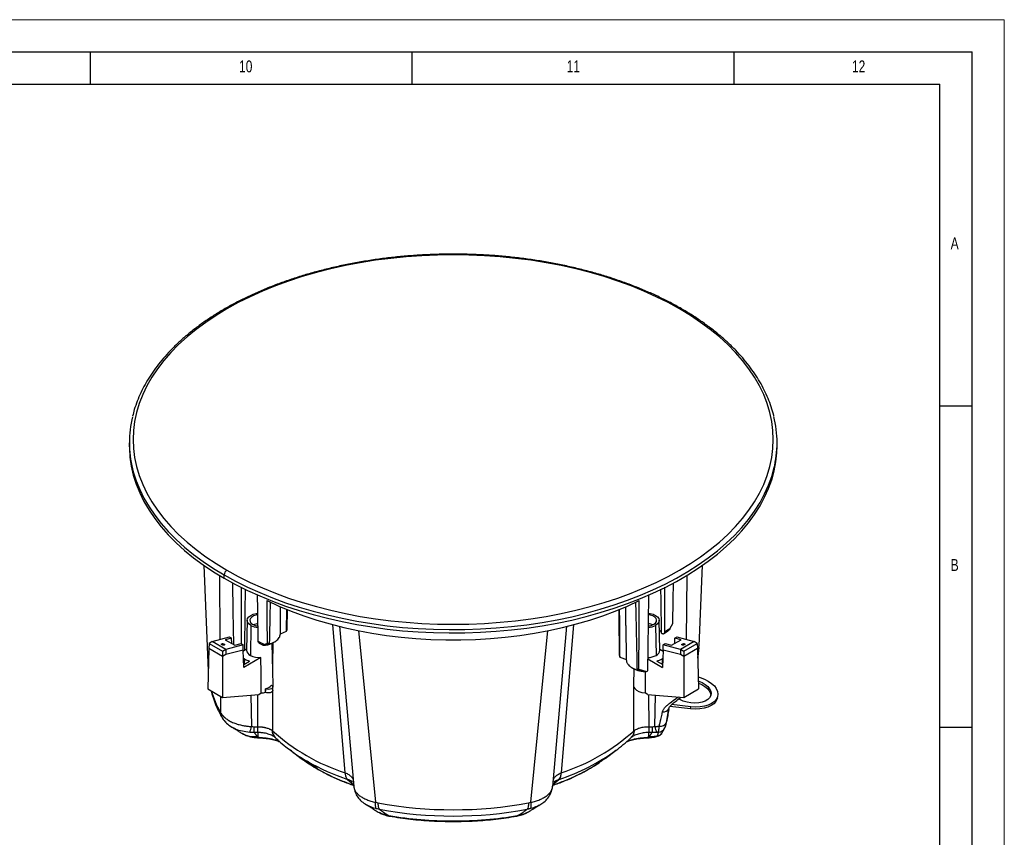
# Model space of a CAD drawing. Header units: millimetres. Extents: x 0 to 594, y 0 to 420.
# Tile 38 of 38: x 441 to 594, y 293 to 420. Entities that reach past the tile are written whole.
import ezdxf

# ---------------------------------------------------------------- set-up
doc = ezdxf.new("R2010")
doc.units = ezdxf.units.MM
doc.layers.add('FORMAT', color=7, linetype='Continuous')
doc.styles.add('SLDTEXTSTYLE0', font='TXT', dxfattribs={"width": 0.75})

msp = doc.modelspace()

# ---------------------------------------------------------------- linework, layer by layer
at = {"color": 7, "linetype": 'Continuous', "lineweight": 18}
for p in [(0, 420), (594, 0)]:
    msp.add_line(p, (594, 420), dxfattribs=at)
at = {"color": 7, "linetype": 'Continuous', "lineweight": 25}
for p, q in [((458.023, 354.253), (458.023, 353.735)), ((558.69, 353.735), (558.69, 354.253)), ((469.6, 335.196), (470.301, 318.815)), ((546.576, 322.653), (547.113, 335.196)), ((472.158, 323.678), (472.068, 333.616)), ((472.765, 333.189), (472.765, 333.707)), ((544.648, 333.65), (544.563, 323.676)), ((482.471, 324.937), (482.494, 328.371)), ((482.55, 325.241), (482.585, 328.331)), ((535.202, 325.863), (535.172, 328.764)), ((476.342, 326.648), (476.243, 322.022)), ((491.572, 302.96), (489.655, 325.998)), ((527.055, 325.976), (525.14, 302.956)), ((540.469, 322.022), (540.37, 326.648)), ((542.089, 325.433), (542.506, 326.131)), ((476.899, 325.859), (476.829, 321.191)), ((481.496, 324.532), (481.51, 325.81)), ((481.496, 324.556), (482.471, 324.937)), ((490.678, 325.716), (492.888, 300.833)), ((493.629, 325.075), (496.287, 298.356)), ((520.426, 298.356), (523.082, 325.059)), ((523.825, 300.833), (526.035, 325.721)), ((535.202, 325.857), (535.26, 320.484)), ((539.813, 325.859), (539.883, 321.191)), ((540.707, 324.661), (540.774, 324.622)), ((541.101, 324.585), (541.667, 324.95)), ((470.429, 323.058), (470.404, 322.241)), ((470.921, 323.342), (470.429, 323.058)), ((470.429, 323.058), (472.519, 321.851)), ((470.921, 323.342), (473.597, 324.069)), ((473.011, 322.135), (470.921, 323.342)), ((472.763, 322.952), (472.763, 322.803)), ((473.909, 323.889), (472.937, 323.632)), ((472.937, 323.632), (474.437, 322.766)), ((473.597, 324.069), (473.909, 323.889)), ((473.934, 323.069), (473.909, 323.889)), ((473.934, 323.069), (473.92, 323.065)), ((473.934, 323.057), (473.934, 323.069)), ((474.437, 322.766), (475.4, 323.028)), ((475.4, 323.028), (475.712, 322.848)), ((478.187, 323.098), (478.808, 322.777)), ((479.832, 323.156), (478.955, 322.8)), ((479, 322.907), (479.478, 323.088)), ((480.36, 316.579), (480.22, 323.096)), ((480.303, 323.164), (480.292, 319.715)), ((480.486, 323.233), (480.594, 323.295)), ((541.001, 322.848), (541.312, 323.028)), ((541.312, 323.028), (542.276, 322.766)), ((542.276, 322.766), (543.776, 323.632)), ((542.779, 323.069), (542.778, 323.057)), ((542.779, 323.069), (542.804, 323.889)), ((542.793, 323.065), (542.779, 323.069)), ((542.804, 323.889), (543.115, 324.069)), ((543.776, 323.632), (542.804, 323.889)), ((543.115, 324.069), (545.791, 323.342)), ((545.791, 323.342), (543.702, 322.135)), ((543.949, 322.952), (543.949, 322.803)), ((544.194, 321.851), (546.284, 323.058)), ((546.284, 323.058), (545.791, 323.342)), ((546.284, 323.058), (546.308, 322.241)), ((470.404, 322.241), (470.216, 316.001)), ((472.519, 321.02), (470.404, 322.241)), ((472.519, 321.851), (473.011, 322.136)), ((472.519, 321.851), (472.519, 321.02)), ((475.712, 322.848), (473.011, 322.135)), ((473.011, 322.135), (473.023, 321.312)), ((475.737, 322.028), (473.023, 321.312)), ((475.737, 322.028), (475.712, 322.848)), ((475.818, 319.325), (475.737, 322.028)), ((476.246, 322.137), (475.742, 321.846)), ((540.467, 322.137), (540.97, 321.846)), ((540.976, 322.028), (540.894, 319.325)), ((540.976, 322.028), (541.001, 322.848)), ((543.69, 321.312), (540.976, 322.028)), ((543.701, 322.135), (541.001, 322.848)), ((543.701, 322.135), (543.69, 321.312)), ((543.701, 322.136), (544.194, 321.851)), ((546.308, 322.241), (544.194, 321.02)), ((544.194, 321.851), (544.194, 321.02)), ((546.308, 322.241), (546.497, 316.001)), ((546.465, 321.48), (546.56, 322.417)), ((546.532, 322.424), (546.549, 322.655)), ((473.023, 321.312), (472.519, 321.02)), ((472.519, 321.02), (472.519, 314.672)), ((475.804, 319.8), (476.704, 320.32)), ((478.478, 320.861), (475.818, 319.325)), ((475.907, 320.659), (475.895, 319.852)), ((534.269, 320.934), (535.262, 320.563)), ((538.616, 320.64), (540.894, 319.325)), ((540.008, 320.32), (540.908, 319.8)), ((540.806, 320.659), (540.818, 319.852)), ((544.194, 321.02), (543.69, 321.312)), ((544.194, 321.02), (544.194, 314.672)), ((536.287, 319.185), (536.139, 319.27)), ((536.407, 319.119), (536.353, 316.579)), ((537.85, 318.768), (536.965, 319.116)), ((537.224, 319.067), (538.404, 318.678)), ((470.216, 316.001), (472.519, 314.672)), ((478.14, 315.127), (478.533, 315.354)), ((479.186, 316.02), (479.179, 315.706)), ((480.28, 315.585), (480.262, 309.486)), ((480.342, 315.755), (480.324, 316.299)), ((536.451, 309.49), (536.43, 316.342)), ((538.573, 315.127), (538.18, 315.354)), ((544.194, 314.672), (546.497, 316.001)), ((548.387, 314.964), (548.443, 315.288)), ((472.26, 312.226), (472.237, 314.834)), ((472.519, 314.672), (478.14, 315.127)), ((476.926, 315.029), (476.999, 310.137)), ((477.973, 310.11), (477.997, 315.115)), ((538.573, 315.127), (544.194, 314.672)), ((538.717, 315.115), (538.739, 310.11)), ((539.713, 310.137), (539.785, 315.029)), ((543.602, 314.588), (543.726, 314.709)), ((549.423, 314.606), (549.479, 314.929)), ((541.486, 310.712), (541.882, 312.922)), ((545.251, 312.88), (542.034, 313.249)), ((545.307, 313.204), (542.302, 313.548)), ((545.251, 312.88), (545.307, 313.204)), ((472.341, 311.682), (472.612, 311.249)), ((474.255, 309.902), (474.076, 310.003)), ((477.418, 310.11), (477.971, 310.11)), ((477.971, 309.202), (477.418, 309.202)), ((477.971, 309.202), (477.971, 308.573)), ((538.741, 310.11), (539.294, 310.11)), ((538.741, 308.573), (538.741, 309.202)), ((539.294, 309.202), (538.741, 309.202)), ((540.799, 309.113), (540.846, 309.179)), ((475.617, 309.029), (475.717, 308.977)), ((475.681, 308.995), (475.822, 308.941)), ((477.921, 308.4), (478.503, 308.372)), ((477.971, 308.573), (477.971, 308.466)), ((480.672, 308.456), (480.698, 308.431)), ((536.257, 308.581), (536.182, 308.531)), ((538.21, 308.372), (538.792, 308.4)), ((538.741, 308.466), (538.741, 308.573)), ((540.063, 308.618), (540.118, 308.635)), ((540.535, 308.857), (540.654, 308.972)), ((483.045, 306.45), (484.74, 305.192)), ((531.973, 305.193), (533.667, 306.45)), ((484.741, 305.193), (487.194, 303.589)), ((487.194, 303.589), (485.676, 304.73)), ((491.953, 301.911), (492.862, 301.123)), ((523.851, 301.123), (524.759, 301.911)), ((492.882, 300.968), (492.901, 300.834)), ((493.032, 300.328), (493.054, 300.276)), ((495.089, 297.869), (495.009, 297.917)), ((496.853, 296.769), (496.975, 296.704)), ((519.683, 296.704), (519.727, 296.725)), ((519.737, 296.704), (519.86, 296.769))]:
    msp.add_line(p, q, dxfattribs=at)
at = {"color": 7, "linetype": 'Continuous', "lineweight": 25, "flags": 128}
for points in [[(543.531, 375.049), (541.762, 376.02), (539.914, 376.941), (537.989, 377.808), (535.993, 378.62), (533.93, 379.374), (531.805, 380.069), (529.625, 380.702), (527.393, 381.274), (525.115, 381.781), (522.796, 382.223), (520.443, 382.599), (518.061, 382.908), (515.655, 383.149), (513.232, 383.321), (510.797, 383.425), (508.356, 383.459), (505.915, 383.425), (503.48, 383.321), (501.057, 383.149), (498.652, 382.908), (496.269, 382.599), (493.916, 382.223), (491.598, 381.781), (489.32, 381.274), (487.088, 380.702), (484.907, 380.069), (482.783, 379.374), (480.72, 378.62), (478.724, 377.808), (476.799, 376.941), (474.95, 376.02), (473.182, 375.049), (471.498, 374.028), (469.904, 372.96), (468.401, 371.849), (466.996, 370.697), (465.689, 369.506), (464.486, 368.28), (463.388, 367.021), (462.399, 365.732), (461.52, 364.417), (460.754, 363.079), (460.103, 361.72), (459.568, 360.345), (459.151, 358.956), (458.852, 357.558), (458.672, 356.152), (458.612, 354.743), (458.672, 353.334), (458.852, 351.928), (459.151, 350.529), (459.568, 349.14), (460.103, 347.765), (460.754, 346.407), (461.52, 345.068), (462.399, 343.753), (463.388, 342.465), (464.486, 341.206), (465.689, 339.979), (466.996, 338.789), (468.401, 337.636), (469.904, 336.525), (471.498, 335.458), (473.182, 334.437)], [(473.182, 334.437), (474.95, 333.465), (476.799, 332.544), (478.724, 331.677), (480.72, 330.866), (482.783, 330.112), (484.907, 329.417), (487.088, 328.783), (489.32, 328.212), (491.598, 327.705), (493.916, 327.263), (496.269, 326.887), (498.652, 326.578), (501.057, 326.337), (503.48, 326.164), (505.915, 326.061), (508.356, 326.026), (510.797, 326.061), (513.232, 326.164), (515.655, 326.337), (518.061, 326.578), (520.443, 326.887), (522.796, 327.263), (525.115, 327.705), (527.393, 328.212), (529.625, 328.783), (531.805, 329.417), (533.93, 330.112), (535.993, 330.866), (537.989, 331.677), (539.914, 332.544), (541.762, 333.465), (543.531, 334.437), (545.214, 335.458), (546.809, 336.525), (548.311, 337.636), (549.717, 338.789), (551.023, 339.979), (552.227, 341.206), (553.324, 342.465), (554.314, 343.753), (555.193, 345.068), (555.958, 346.407), (556.61, 347.765), (557.145, 349.14), (557.562, 350.529), (557.861, 351.928), (558.04, 353.334), (558.1, 354.743), (558.04, 356.152), (557.861, 357.558), (557.562, 358.956), (557.145, 360.345), (556.61, 361.72), (555.958, 363.079), (555.193, 364.417), (554.314, 365.732), (553.324, 367.021), (552.227, 368.28), (551.023, 369.506), (549.717, 370.697), (548.311, 371.849), (546.809, 372.96), (545.214, 374.028), (543.531, 375.049)], [(458.023, 353.735), (458.027, 353.384), (458.115, 351.981), (458.32, 350.582), (458.643, 349.19), (459.081, 347.809), (459.635, 346.441), (460.302, 345.091), (461.082, 343.761), (461.972, 342.454), (462.97, 341.173), (464.074, 339.922), (465.282, 338.703), (466.59, 337.519), (467.996, 336.373), (469.496, 335.268), (471.087, 334.206), (472.765, 333.189)], [(472.765, 333.189), (474.526, 332.22), (476.366, 331.302), (478.281, 330.436), (480.266, 329.624), (482.317, 328.869), (484.428, 328.172), (486.596, 327.534), (488.814, 326.958), (491.078, 326.444), (493.382, 325.994), (495.721, 325.609), (498.09, 325.289), (500.482, 325.036), (502.893, 324.85), (505.317, 324.732), (507.748, 324.681), (510.18, 324.698), (512.608, 324.782), (515.027, 324.935), (517.429, 325.154), (519.81, 325.441), (522.165, 325.793), (524.487, 326.211), (526.772, 326.693), (529.014, 327.238), (531.207, 327.845), (533.347, 328.513), (535.429, 329.24), (537.447, 330.023), (539.398, 330.862), (541.276, 331.755), (543.077, 332.699), (544.797, 333.692), (546.432, 334.731), (547.978, 335.815), (549.431, 336.941), (550.789, 338.107), (552.047, 339.308), (553.204, 340.544), (554.255, 341.81), (555.2, 343.104), (556.035, 344.423), (556.758, 345.764), (557.369, 347.123), (557.865, 348.498), (558.246, 349.885), (558.51, 351.281), (558.657, 352.682), (558.69, 353.735)], [(458.52, 350.18), (458.643, 349.707), (459.081, 348.326), (459.635, 346.959), (460.302, 345.608), (461.082, 344.278), (461.972, 342.971), (462.97, 341.691), (464.074, 340.44), (465.282, 339.221), (466.59, 338.037), (467.996, 336.891), (469.496, 335.786), (471.087, 334.723), (472.765, 333.707)], [(472.765, 333.707), (474.526, 332.738), (476.366, 331.82), (478.281, 330.954), (480.266, 330.142), (482.317, 329.387), (484.428, 328.689), (486.596, 328.052), (488.814, 327.476), (491.078, 326.962), (493.382, 326.512), (495.721, 326.127), (498.09, 325.807), (500.482, 325.554), (502.893, 325.368), (505.317, 325.249), (507.748, 325.198), (510.18, 325.215), (512.608, 325.3), (515.027, 325.452), (517.429, 325.672), (519.81, 325.958), (522.165, 326.311), (524.487, 326.729), (526.772, 327.211), (529.014, 327.756), (531.207, 328.363), (533.347, 329.031), (535.429, 329.757), (537.447, 330.541), (539.398, 331.38), (541.276, 332.272), (543.077, 333.216), (544.797, 334.209), (546.432, 335.249), (547.978, 336.333), (549.431, 337.459), (550.789, 338.624), (552.047, 339.826), (553.204, 341.061), (554.255, 342.328), (555.2, 343.622), (556.035, 344.941), (556.758, 346.281), (557.369, 347.641), (557.865, 349.015), (558.202, 350.217)], [(474.246, 322.877), (474.184, 328.076), (474.132, 332.473)], [(542.506, 326.131), (542.55, 329.855), (542.58, 332.442)], [(475.471, 322.987), (475.47, 327.708), (475.468, 331.772)], [(475.979, 321.982), (476.039, 328.037), (476.074, 331.455)], [(478.053, 323.396), (477.978, 328.275), (477.942, 330.624)], [(538.588, 318.775), (538.703, 326.242), (538.77, 330.599)], [(540.707, 324.661), (540.655, 329.828), (540.638, 331.484)], [(541.242, 324.887), (541.244, 329.724), (541.244, 331.783)], [(479.461, 329.703), (481.277, 328.863), (483.165, 328.08), (485.122, 327.353), (487.142, 326.687), (489.218, 326.082), (491.346, 325.54), (493.52, 325.062), (495.735, 324.651), (497.983, 324.306), (500.259, 324.029), (502.557, 323.821), (504.87, 323.681), (507.193, 323.612), (509.519, 323.612), (511.842, 323.681), (514.156, 323.821), (516.454, 324.029), (518.73, 324.306), (520.978, 324.651), (523.192, 325.062), (525.366, 325.54), (527.494, 326.082), (529.571, 326.687), (531.59, 327.353), (533.547, 328.08), (535.436, 328.863), (537.252, 329.703)], [(479.478, 323.088), (479.468, 326.792), (479.461, 329.703)], [(537.224, 319.067), (537.24, 325.023), (537.252, 329.703)], [(476.899, 325.859), (476.597, 326.086), (476.407, 326.351), (476.342, 326.635), (476.407, 326.919), (476.597, 327.183), (476.899, 327.411), (477.293, 327.585), (477.751, 327.695), (477.982, 327.722)], [(477.985, 327.488), (477.719, 327.446), (477.344, 327.328), (477.042, 327.154), (476.838, 326.937), (476.747, 326.696), (476.778, 326.451), (476.927, 326.22), (477.183, 326.022)], [(534.207, 321.181), (534.14, 327.194), (534.128, 328.329)], [(539.53, 326.022), (539.786, 326.22), (539.935, 326.451), (539.965, 326.696), (539.875, 326.937), (539.67, 327.154), (539.368, 327.328), (538.993, 327.446), (538.727, 327.488)], [(538.732, 327.722), (538.961, 327.695), (539.42, 327.585), (539.813, 327.411), (540.116, 327.183), (540.306, 326.919), (540.37, 326.635), (540.306, 326.351), (540.116, 326.086), (539.813, 325.859)], [(540.402, 325.139), (540.556, 324.967), (540.707, 324.661)], [(475.907, 320.659), (475.821, 320.71), (475.776, 320.739)], [(478.533, 315.354), (478.502, 318.438), (478.478, 320.861)], [(540.937, 320.739), (540.892, 320.71), (540.806, 320.659)], [(538.213, 318.7), (538.204, 317.777), (538.18, 315.354)], [(546.44, 317.87), (546.741, 317.779), (547.403, 317.523), (548.001, 317.21), (548.518, 316.85), (548.937, 316.453), (549.246, 316.031), (549.435, 315.598), (549.499, 315.166)], [(546.46, 317.215), (546.507, 317.199), (547.049, 316.968), (547.524, 316.686), (547.914, 316.364), (548.204, 316.015), (548.382, 315.651), (548.443, 315.288)], [(546.471, 316.868), (546.993, 316.644), (547.468, 316.362), (547.858, 316.04), (548.148, 315.691), (548.327, 315.328), (548.387, 314.964)], [(480.342, 315.755), (480.342, 315.747), (480.289, 315.596), (480.141, 315.468), (479.92, 315.383), (479.659, 315.353), (479.398, 315.382), (479.176, 315.467)], [(479.176, 315.467), (479.178, 315.601), (479.179, 315.706)], [(479.179, 315.706), (479.182, 315.883), (479.184, 316.021)], [(480.129, 316.564), (480.273, 316.439), (480.324, 316.292), (480.273, 316.145), (480.129, 316.02), (479.913, 315.936), (479.658, 315.907), (479.402, 315.936), (479.186, 316.02)], [(536.353, 316.579), (536.395, 316.32), (536.561, 316.035), (536.842, 315.783), (537.222, 315.577), (537.677, 315.431), (538.18, 315.354)], [(548.443, 315.288), (548.382, 314.938), (548.204, 314.615), (547.914, 314.333), (547.524, 314.1), (547.049, 313.928), (546.507, 313.821), (545.919, 313.784), (545.307, 313.819), (544.695, 313.925), (544.107, 314.096), (543.565, 314.327), (543.388, 314.422)], [(543.602, 314.588), (543.645, 314.629), (543.709, 314.711)], [(549.423, 314.606), (549.38, 314.426), (549.19, 314.036), (548.882, 313.685), (548.462, 313.385), (547.946, 313.143), (547.347, 312.967), (546.685, 312.863), (545.979, 312.834), (545.251, 312.88)], [(549.499, 315.166), (549.435, 314.749), (549.246, 314.36), (548.937, 314.009), (548.518, 313.708), (548.001, 313.466), (547.403, 313.29), (546.741, 313.186), (546.035, 313.157), (545.307, 313.204)], [(541.879, 312.914), (541.891, 312.95), (541.894, 312.962)], [(538.739, 310.11), (538.739, 309.946), (538.739, 309.795), (538.739, 309.658), (538.739, 309.535), (538.739, 309.427), (538.738, 309.335), (538.738, 309.26), (538.738, 309.202)], [(483.202, 306.335), (483.056, 306.442), (483.045, 306.45)], [(492.882, 300.968), (492.909, 300.761), (492.921, 300.698)]]:
    msp.add_lwpolyline(points, dxfattribs=at)
at = {"color": 7, "linetype": 'Continuous', "lineweight": 25}
for centre, radius, start, end in [((543.699, 374.804), 0.297, 65.36532, 124.56907), ((475.015, 354.253), 16.99, 166.25847, 193.87027), ((541.698, 354.253), 16.99, 346.25847, 13.87027), ((473.689, 333.664), 0.925, 123.2502, 177.34621), ((478.18, 327.886), 2.114, 241.85545, 265.43255), ((478.172, 324.048), 2.071, 94.58898, 113.71226), ((538.533, 327.886), 2.114, 274.56541, 298.14445), ((538.54, 324.047), 2.071, 66.28813, 85.43178), ((478.164, 328.217), 2.676, 241.80024, 266.82811), ((481.049, 325.469), 1.518, 339.47879, 351.35087), ((538.549, 328.217), 2.676, 273.19249, 298.20068), ((520.681, 357.713), 38.734, 302.06145, 303.55252), ((499.505, 363.73), 45.683, 241.994, 243.32973), ((478.6, 326.599), 3.859, 278.71621, 299.26028), ((478.395, 329.649), 6.65, 279.37606, 282.4807), ((477.218, 322.087), 0.977, 183.83143, 246.53823), ((539.495, 322.087), 0.977, 293.46177, 356.16857), ((477.791, 323.981), 3.819, 240.44525, 253.47166), ((478.215, 323.832), 2.982, 242.30114, 275.05958), ((535.683, 321.419), 1.495, 189.13285, 198.91362), ((538.533, 323.735), 2.88, 271.81521, 297.95672), ((538.922, 323.981), 3.819, 286.52834, 299.55475), ((538.321, 323.004), 4.327, 241.9556, 271.09854), ((538.323, 325.584), 6.609, 258.14221, 260.4267), ((517.505, 358.5), 44.973, 297.69115, 297.95543), ((485.026, 319.704), 14.802, 195.80068, 209.4645), ((478.276, 318.685), 3.341, 274.40034, 285.61711), ((478.714, 317.923), 1.959, 283.86843, 316.12619), ((479.499, 316.562), 0.626, 239.73133, 240.00287), ((479.813, 316.017), 0.631, 60.00287, 60.27294), ((479.634, 316.565), 0.726, 340.88435, 1.09953), ((474.205, 312.373), 1.95, 184.32904, 215.27665), ((541.01, 313.393), 0.993, 263.39327, 331.10859), ((474.165, 312.356), 1.907, 215.53879, 232.39642), ((540.566, 311.236), 1.059, 259.55849, 330.35315), ((473.622, 310.651), 3.416, 335.33626, 351.34571), ((500.877, 332.135), 30.627, 227.69106, 252.32087), ((481.791, 309.501), 1.529, 180.58424, 224.34523), ((515.838, 332.13), 30.621, 287.68407, 312.31712), ((543.09, 310.651), 3.416, 188.65429, 204.66374), ((539.749, 309.886), 1.305, 286.45881, 323.68582), ((540.117, 310.539), 1.293, 276.69666, 332.66579), ((540.131, 310.527), 1.275, 332.87909, 354.42323), ((477.93, 308.465), 0.581, 350.86601, 357.33695), ((478.822, 308.464), 0.117, 200.74557, 253.75719), ((537.89, 308.464), 0.117, 286.37729, 339.23736), ((538.803, 308.466), 0.601, 182.72218, 188.97306), ((499.429, 328.646), 27.588, 233.97088, 240.09964), ((514.451, 333.161), 32.906, 288.34163, 305.69692), ((503.455, 335.921), 35.903, 240.3181, 251.31575), ((523.728, 302.846), 1.416, 319.54089, 4.45576), ((521.636, 301.145), 2.201, 336.74559, 355.39587), ((498.116, 297.913), 1.882, 166.38674, 196.13856), ((508.356, 361.847), 64.647, 259.57706, 280.42294), ((508.356, 359.764), 63.54, 259.57706, 280.42293), ((518.596, 297.913), 1.882, 343.86144, 13.61326)]:
    msp.add_arc(centre, radius, start, end, dxfattribs=at)
for points, knots in [([(543.823, 375.074), (543.534, 375.239), (542.695, 375.716), (541.251, 376.472), (539.471, 377.324), (537.626, 378.127), (535.72, 378.881), (533.757, 379.582), (531.741, 380.23), (529.677, 380.824), (527.568, 381.363), (525.419, 381.845), (523.235, 382.269), (521.02, 382.634), (518.779, 382.941), (516.515, 383.187), (514.235, 383.374), (511.943, 383.499), (509.643, 383.564), (507.341, 383.568), (505.041, 383.51), (502.747, 383.392), (500.466, 383.213), (498.2, 382.973), (495.956, 382.674), (493.738, 382.315), (491.55, 381.898), (489.397, 381.423), (487.283, 380.891), (485.213, 380.304), (483.191, 379.662), (481.222, 378.966), (479.309, 378.219), (477.457, 377.422), (475.669, 376.575), (473.948, 375.682), (472.3, 374.743), (470.727, 373.76), (469.232, 372.736), (467.82, 371.672), (466.492, 370.572), (465.252, 369.436), (464.102, 368.267), (463.046, 367.068), (462.085, 365.842), (461.222, 364.59), (460.458, 363.317), (459.795, 362.024), (459.238, 360.715), (458.81, 359.501), (458.615, 358.719), (458.532, 358.382)], [0, 0, 0, 0, 0.0109238, 0.031659, 0.0523932, 0.0731251, 0.0938544, 0.1145811, 0.1353049, 0.1560261, 0.1767446, 0.1974608, 0.2181748, 0.2388868, 0.2595972, 0.2803061, 0.301014, 0.321721, 0.3424276, 0.3631339, 0.3838403, 0.404547, 0.4252542, 0.4459624, 0.4666718, 0.4873827, 0.5080953, 0.5288101, 0.5495272, 0.5702469, 0.5909695, 0.6116951, 0.632424, 0.6531562, 0.6738917, 0.6946303, 0.7153717, 0.7361154, 0.7568606, 0.7776059, 0.7983493, 0.8190887, 0.8398212, 0.8605436, 0.881252, 0.9019421, 0.9226097, 0.9432507, 0.9638619, 0.9844415, 1, 1, 1, 1]), ([(558.179, 358.42), (558.174, 358.445), (558.076, 358.914), (557.789, 359.82), (557.311, 361.135), (556.718, 362.434), (556.027, 363.717), (555.234, 364.98), (554.343, 366.22), (553.355, 367.436), (552.273, 368.623), (551.097, 369.781), (549.832, 370.905), (548.48, 371.994), (547.044, 373.045), (545.553, 374.039), (544.46, 374.705), (543.883, 375.039), (543.823, 375.074)], [0, 0, 0, 0, 0.0038219, 0.0741588, 0.1445781, 0.2150952, 0.285717, 0.3564427, 0.4272655, 0.498174, 0.569155, 0.6401943, 0.7112782, 0.7823946, 0.8535329, 0.9246844, 0.9921122, 1, 1, 1, 1]), ([(479.832, 323.156), (479.858, 324.397), (479.901, 326.506), (479.944, 328.615), (479.962, 329.482)], [0, 0, 0, 0, 0.588434, 1, 1, 1, 1]), ([(536.965, 319.116), (536.924, 321.111), (536.851, 324.564), (536.78, 328.018), (536.75, 329.476)], [0, 0, 0, 0, 0.5776938, 1, 1, 1, 1]), ([(481.509, 325.817), (481.52, 326.784), (481.531, 327.774), (481.541, 328.766), (481.541, 328.79)], [0, 0, 0, 0, 0.9758668, 1, 1, 1, 1]), ([(534.269, 320.934), (534.255, 322.91), (534.238, 325.386), (534.222, 327.863), (534.218, 328.363)], [0, 0, 0, 0, 0.79810225, 1, 1, 1, 1]), ([(478.955, 322.8), (479.308, 322.858), (479.704, 322.924), (480.316, 323.142), (480.857, 323.418), (481.394, 323.938), (481.462, 324.35), (481.496, 324.556)], [0, 0, 0, 0, 0.2503319, 0.2806823, 0.5004446, 0.750174, 1, 1, 1, 1]), ([(540.774, 324.622), (540.836, 324.595), (540.958, 324.54), (541.113, 324.574), (541.221, 324.688), (541.235, 324.821), (541.242, 324.887)], [0, 0, 0, 0, 0.24999348, 0.49978139, 0.74945519, 1, 1, 1, 1]), ([(542.089, 325.433), (542.033, 325.347), (541.948, 325.217), (541.812, 325.067), (541.727, 324.983), (541.679, 324.957), (541.667, 324.95)], [0, 0, 0, 0, 0.460478, 0.6930331, 0.9260762, 1, 1, 1, 1]), ([(472.41, 322.857), (472.4, 322.864), (472.378, 322.878), (472.352, 322.902), (472.336, 322.93), (472.336, 322.96), (472.359, 322.988), (472.406, 323.009), (472.473, 323.019), (472.548, 323.017), (472.619, 323.006), (472.68, 322.989), (472.727, 322.971), (472.752, 322.958), (472.763, 322.952)], [0, 0, 0, 0, 0.0568297, 0.1238748, 0.2023938, 0.2927174, 0.3932938, 0.5, 0.6067062, 0.7072826, 0.7976062, 0.8761252, 0.9431703, 1, 1, 1, 1]), ([(472.763, 322.952), (472.773, 322.946), (472.795, 322.932), (472.821, 322.908), (472.837, 322.88), (472.837, 322.85), (472.814, 322.822), (472.766, 322.801), (472.7, 322.791), (472.625, 322.793), (472.554, 322.804), (472.493, 322.82), (472.445, 322.838), (472.421, 322.851), (472.41, 322.857)], [0, 0, 0, 0, 0.0568297, 0.1238748, 0.2023938, 0.2927174, 0.3932938, 0.5, 0.6067062, 0.7072826, 0.7976062, 0.8761252, 0.9431703, 1, 1, 1, 1]), ([(478.202, 323.092), (478.2, 323.092), (478.147, 323.102), (478.081, 323.202), (478.063, 323.331), (478.053, 323.396)], [0, 0, 0, 0, 0.01894492, 0.50861833, 1, 1, 1, 1]), ([(479, 322.907), (478.943, 322.886), (478.858, 322.855), (478.795, 322.816), (478.78, 322.789), (478.814, 322.767), (478.906, 322.757), (479.037, 322.763), (479.136, 322.778), (479.185, 322.785)], [0, 0, 0, 0, 0.2482184, 0.3735761, 0.4991968, 0.6240726, 0.7490288, 0.8746966, 1, 1, 1, 1]), ([(544.303, 322.857), (544.292, 322.851), (544.267, 322.838), (544.219, 322.82), (544.159, 322.804), (544.087, 322.793), (544.013, 322.791), (543.946, 322.801), (543.898, 322.822), (543.875, 322.85), (543.875, 322.88), (543.892, 322.908), (543.917, 322.932), (543.939, 322.946), (543.949, 322.952)], [0, 0, 0, 0, 0.0568297, 0.1238748, 0.2023938, 0.2927174, 0.3932938, 0.5, 0.6067062, 0.7072826, 0.7976062, 0.8761252, 0.9431703, 1, 1, 1, 1]), ([(543.949, 322.952), (543.961, 322.958), (543.985, 322.971), (544.033, 322.989), (544.093, 323.006), (544.165, 323.017), (544.239, 323.019), (544.306, 323.009), (544.354, 322.988), (544.377, 322.96), (544.377, 322.93), (544.36, 322.902), (544.335, 322.878), (544.313, 322.864), (544.303, 322.857)], [0, 0, 0, 0, 0.0568297, 0.1238748, 0.2023938, 0.2927174, 0.3932938, 0.5, 0.6067062, 0.7072826, 0.7976062, 0.8761252, 0.9431703, 1, 1, 1, 1]), ([(546.35, 320.871), (546.39, 321.04), (546.512, 321.558), (546.524, 322.075), (546.532, 322.424)], [0, 0, 0, 0, 0.3260082, 1, 1, 1, 1]), ([(546.353, 320.764), (546.387, 320.916), (546.43, 321.11), (546.448, 321.308), (546.452, 321.35)], [0, 0, 0, 0, 0.78599573, 1, 1, 1, 1]), ([(535.26, 320.496), (535.262, 320.444), (535.267, 320.335), (535.308, 320.171), (535.378, 320.001), (535.503, 319.8), (535.727, 319.541), (535.987, 319.37), (536.139, 319.27)], [0, 0, 0, 0, 0.115711, 0.2377569, 0.3661377, 0.5008535, 0.7091363, 1, 1, 1, 1]), ([(536.139, 319.27), (536.387, 319.149), (536.884, 318.905), (537.528, 318.813), (537.85, 318.768)], [0, 0, 0, 0, 0.4994642, 1, 1, 1, 1]), ([(470.748, 315.693), (470.784, 315.538), (470.913, 314.975), (471.242, 314.02), (471.728, 312.847), (472.123, 312.069), (472.339, 311.685), (472.347, 311.67)], [0, 0, 0, 0, 0.1122025, 0.4065061, 0.7026654, 0.9883337, 1, 1, 1, 1]), ([(540.896, 312.407), (540.935, 312.528), (541.017, 312.774), (541.283, 313.135), (541.637, 313.488), (542.217, 313.953), (542.858, 314.369), (543.229, 314.653), (543.343, 314.74)], [0, 0, 0, 0, 0.12435685, 0.25513417, 0.39426553, 0.54218533, 0.85929944, 1, 1, 1, 1]), ([(541.882, 312.922), (541.888, 312.958), (541.9, 313.032), (541.978, 313.185), (542.119, 313.37), (542.331, 313.584), (542.605, 313.816), (543.063, 314.163), (543.379, 314.412), (543.602, 314.588)], [0, 0, 0, 0, 0.0811629, 0.1664615, 0.26007, 0.36781, 0.4952007, 0.6434251, 1, 1, 1, 1]), ([(472.352, 311.687), (472.339, 311.702), (472.173, 311.898), (472.155, 312.171), (472.138, 312.423)], [0, 0, 0, 0, 0.0789112, 1, 1, 1, 1]), ([(472.26, 312.226), (472.274, 312.204), (472.301, 312.16), (472.345, 312.094), (472.393, 312.028), (472.444, 311.962), (472.498, 311.895), (472.556, 311.829), (472.617, 311.763), (472.681, 311.697), (472.749, 311.631), (472.821, 311.566), (472.896, 311.502), (473.095, 311.338), (473.465, 311.083), (474.066, 310.774), (474.739, 310.521), (475.305, 310.371), (475.72, 310.287), (475.981, 310.242), (476.24, 310.205), (476.496, 310.175), (476.749, 310.152), (476.916, 310.142), (476.999, 310.137)], [0, 0, 0, 0, 0.0200122, 0.0401873, 0.0605215, 0.0810106, 0.1016504, 0.1224361, 0.1433628, 0.1644251, 0.1856177, 0.2069347, 0.2283701, 0.2499175, 0.3722998, 0.499576, 0.6276037, 0.7492109, 0.7927675, 0.835673, 0.8778839, 0.9193625, 0.9600767, 1, 1, 1, 1]), ([(540.374, 310.194), (540.416, 310.372), (540.497, 310.712), (540.612, 311.201), (540.716, 311.644), (540.81, 312.041), (540.868, 312.29), (540.896, 312.407)], [0, 0, 0, 0, 0.2423904, 0.4636157, 0.6636439, 0.8424469, 1, 1, 1, 1]), ([(541.856, 312.78), (541.801, 312.469), (541.688, 311.834), (541.576, 311.204), (541.518, 310.883)], [0, 0, 0, 0, 0.4900998, 1, 1, 1, 1]), ([(472.612, 311.249), (472.825, 310.987), (473.243, 310.475), (473.876, 310.097), (474.185, 309.912)], [0, 0, 0, 0, 0.5119726, 1, 1, 1, 1]), ([(541.265, 309.946), (541.284, 309.985), (541.32, 310.064), (541.377, 310.246), (541.433, 310.459), (541.469, 310.629), (541.486, 310.712)], [0, 0, 0, 0, 0.2610004, 0.5147862, 0.7610319, 1, 1, 1, 1]), ([(474.234, 309.887), (474.266, 309.868), (474.331, 309.829), (474.659, 309.619), (475.11, 309.321), (475.471, 309.114), (475.662, 309.005)], [0, 0, 0, 0, 0.2122581, 0.4441386, 0.7059091, 1, 1, 1, 1]), ([(476.726, 309.226), (476.342, 309.276), (475.564, 309.377), (474.727, 309.622), (474.346, 309.848), (474.255, 309.902)], [0, 0, 0, 0, 0.4261002, 0.8636745, 1, 1, 1, 1]), ([(477.418, 309.202), (477.373, 309.202), (477.282, 309.2), (477.145, 309.202), (477.007, 309.207), (476.867, 309.214), (476.773, 309.222), (476.726, 309.226)], [0, 0, 0, 0, 0.1956486, 0.3934636, 0.5934592, 0.79564, 1, 1, 1, 1]), ([(477.418, 309.202), (477.418, 309.267), (477.418, 309.379), (477.418, 309.69), (477.418, 309.888), (477.418, 310.11)], [0, 0, 0, 0, 0.5, 0.5, 1, 1, 1, 1]), ([(477.418, 309.202), (477.463, 309.162), (477.518, 309.099), (477.577, 309.018), (477.591, 308.997), (477.594, 308.993), (477.595, 308.992), (477.595, 308.991), (477.597, 308.989), (477.6, 308.985), (477.61, 308.97), (477.649, 308.913), (477.701, 308.838), (477.732, 308.794), (477.743, 308.781), (477.745, 308.778), (477.745, 308.778), (477.745, 308.777), (477.745, 308.778), (477.746, 308.777), (477.747, 308.775), (477.751, 308.77), (477.767, 308.751), (477.834, 308.676), (477.907, 308.615), (477.971, 308.573)], [0, 0, 0, 0, 0.25, 0.3125, 0.328125, 0.3300781, 0.3300781, 0.3320312, 0.3320312, 0.3359375, 0.34375, 0.375, 0.5, 0.625, 0.65625, 0.6640625, 0.6650391, 0.6650391, 0.6660156, 0.6660156, 0.6679687, 0.671875, 0.6875, 0.75, 1, 1, 1, 1]), ([(477.971, 309.202), (477.971, 309.268), (477.971, 309.38), (477.971, 309.689), (477.971, 309.884), (477.971, 310.11)], [0, 0, 0, 0, 0.5, 0.5, 1, 1, 1, 1]), ([(477.973, 310.11), (478.004, 310.11), (478.066, 310.11), (478.16, 310.108), (478.254, 310.104), (478.349, 310.099), (478.444, 310.092), (478.54, 310.083), (478.635, 310.072), (478.73, 310.06), (478.825, 310.046), (478.918, 310.03), (479.011, 310.012), (479.103, 309.992), (479.194, 309.971), (479.35, 309.931), (479.569, 309.862), (479.785, 309.774), (479.945, 309.695), (480.055, 309.633), (480.158, 309.567), (480.218, 309.521), (480.249, 309.498)], [0, 0, 0, 0, 0.0338954, 0.0681438, 0.1027307, 0.1376404, 0.1728559, 0.2083591, 0.2441309, 0.2801511, 0.3163986, 0.3528514, 0.3894869, 0.4262815, 0.4632114, 0.500252, 0.6216385, 0.7504754, 0.8109684, 0.8748305, 0.9378387, 1, 1, 1, 1]), ([(477.974, 309.202), (477.974, 309.267), (477.974, 309.379), (477.973, 309.69), (477.973, 309.888), (477.973, 310.11)], [0, 0, 0, 0, 0.5, 0.5, 1, 1, 1, 1]), ([(480.793, 308.354), (480.776, 308.369), (480.728, 308.41), (480.63, 308.487), (480.478, 308.591), (480.252, 308.72), (479.956, 308.856), (479.588, 308.984), (479.203, 309.082), (478.886, 309.137), (478.662, 309.165), (478.505, 309.181), (478.337, 309.193), (478.159, 309.201), (478.037, 309.202), (477.974, 309.202)], [0, 0, 0, 0, 0.0293005, 0.0807855, 0.1542067, 0.2497282, 0.3737933, 0.4999545, 0.638447, 0.75015, 0.7948084, 0.8419936, 0.8918131, 0.9444163, 1, 1, 1, 1]), ([(480.695, 308.483), (480.568, 308.613), (480.313, 308.876), (480.27, 309.289), (480.249, 309.498)], [0, 0, 0, 0, 0.493708, 1, 1, 1, 1]), ([(536.453, 309.488), (536.454, 309.487), (536.455, 309.485), (536.456, 309.478), (536.459, 309.453), (536.458, 309.399), (536.45, 309.293), (536.416, 309.096), (536.316, 308.775), (536.132, 308.59), (536.022, 308.479)], [0, 0, 0, 0, 0.0036075, 0.0086576, 0.0234304, 0.0723903, 0.1447297, 0.2888453, 0.5757733, 1, 1, 1, 1]), ([(538.738, 309.202), (538.455, 309.192), (537.886, 309.17), (537.105, 308.986), (536.58, 308.805), (536.381, 308.666), (536.354, 308.647)], [0, 0, 0, 0, 0.3155769, 0.6327198, 0.9484994, 1, 1, 1, 1]), ([(536.451, 309.49), (536.458, 309.495), (536.475, 309.507), (536.51, 309.534), (536.566, 309.574), (536.682, 309.649), (536.87, 309.75), (537.131, 309.858), (537.421, 309.949), (537.73, 310.021), (538.004, 310.064), (538.227, 310.089), (538.398, 310.101), (538.568, 310.109), (538.682, 310.11), (538.739, 310.11)], [0, 0, 0, 0, 0.016339, 0.0359099, 0.071663, 0.1251461, 0.2500293, 0.3790121, 0.5003636, 0.6275587, 0.7511358, 0.8138246, 0.8762808, 0.9383795, 1, 1, 1, 1]), ([(538.741, 310.11), (538.741, 309.884), (538.741, 309.689), (538.741, 309.38), (538.741, 309.268), (538.741, 309.202)], [0, 0, 0, 0, 0.5, 0.5, 1, 1, 1, 1]), ([(538.741, 308.573), (538.806, 308.615), (538.878, 308.676), (538.945, 308.751), (538.962, 308.77), (538.966, 308.775), (538.967, 308.777), (538.967, 308.778), (538.967, 308.777), (538.967, 308.778), (538.968, 308.778), (538.97, 308.781), (538.98, 308.794), (539.011, 308.838), (539.064, 308.914), (539.102, 308.97), (539.113, 308.985), (539.116, 308.989), (539.117, 308.991), (539.117, 308.992), (539.118, 308.993), (539.121, 308.997), (539.136, 309.018), (539.194, 309.099), (539.25, 309.161), (539.294, 309.202)], [0, 0, 0, 0, 0.25, 0.3125, 0.328125, 0.3320312, 0.3339844, 0.3339844, 0.3349609, 0.3349609, 0.3359375, 0.34375, 0.375, 0.5, 0.625, 0.65625, 0.6640625, 0.6679687, 0.6679687, 0.6699219, 0.6699219, 0.671875, 0.6875, 0.75, 1, 1, 1, 1]), ([(539.294, 310.11), (539.294, 309.888), (539.294, 309.69), (539.294, 309.379), (539.294, 309.267), (539.294, 309.202)], [0, 0, 0, 0, 0.5, 0.5, 1, 1, 1, 1]), ([(539.986, 309.226), (539.939, 309.222), (539.845, 309.214), (539.706, 309.207), (539.567, 309.202), (539.43, 309.2), (539.339, 309.202), (539.294, 309.202)], [0, 0, 0, 0, 0.20436, 0.4065407, 0.6065363, 0.8043513, 1, 1, 1, 1]), ([(539.713, 310.137), (539.757, 310.14), (539.844, 310.145), (539.976, 310.154), (540.108, 310.166), (540.241, 310.179), (540.33, 310.189), (540.374, 310.194)], [0, 0, 0, 0, 0.1976133, 0.3964725, 0.5965264, 0.797721, 1, 1, 1, 1]), ([(540.268, 309.255), (540.221, 309.25), (540.127, 309.239), (540.033, 309.23), (539.986, 309.226)], [0, 0, 0, 0, 0.5013729, 1, 1, 1, 1]), ([(540.121, 308.657), (540.122, 308.663), (540.124, 308.674), (540.129, 308.699), (540.137, 308.735), (540.15, 308.788), (540.168, 308.856), (540.19, 308.935), (540.212, 309.016), (540.234, 309.098), (540.25, 309.165), (540.261, 309.217), (540.265, 309.243), (540.268, 309.255)], [0, 0, 0, 0, 0.0418187, 0.0834657, 0.1648663, 0.2501139, 0.3750659, 0.5000432, 0.6250322, 0.7500204, 0.8750067, 0.9398064, 1, 1, 1, 1]), ([(540.121, 308.657), (540.239, 308.703), (540.48, 308.796), (540.723, 308.99), (540.808, 309.14), (540.828, 309.175)], [0, 0, 0, 0, 0.4228079, 0.8646431, 1, 1, 1, 1]), ([(540.268, 309.255), (540.269, 309.262), (540.272, 309.274), (540.277, 309.298), (540.282, 309.327), (540.287, 309.362), (540.293, 309.402), (540.3, 309.448), (540.307, 309.501), (540.314, 309.561), (540.322, 309.629), (540.33, 309.704), (540.338, 309.786), (540.347, 309.876), (540.355, 309.975), (540.365, 310.08), (540.371, 310.156), (540.374, 310.194)], [0, 0, 0, 0, 0.0516583, 0.1055623, 0.1617192, 0.220128, 0.280779, 0.343652, 0.408716, 0.4759276, 0.5452304, 0.6165542, 0.6898141, 0.7649106, 0.841729, 0.9201401, 1, 1, 1, 1]), ([(540.835, 309.163), (540.911, 309.29), (541.081, 309.575), (541.2, 309.813), (541.265, 309.946)], [0, 0, 0, 0, 0.4446985, 1, 1, 1, 1]), ([(475.676, 309.029), (475.759, 308.977), (476.136, 308.736), (476.923, 308.547), (477.625, 308.564), (477.971, 308.573)], [0, 0, 0, 0, 0.125112, 0.568491, 1, 1, 1, 1]), ([(475.719, 308.981), (475.733, 308.971), (475.986, 308.797), (476.637, 308.592), (477.292, 308.511), (477.615, 308.472)], [0, 0, 0, 0, 0.0278395, 0.5212306, 1, 1, 1, 1]), ([(476.188, 308.804), (476.405, 308.71), (476.796, 308.541), (477.327, 308.457), (477.697, 308.414), (477.873, 308.404), (477.957, 308.399)], [0, 0, 0, 0, 0.3951224, 0.7136202, 0.863041, 1, 1, 1, 1]), ([(477.615, 308.472), (477.638, 308.471), (477.697, 308.468), (477.79, 308.465), (477.886, 308.464), (477.945, 308.465), (477.971, 308.466)], [0, 0, 0, 0, 0.1948269, 0.4990783, 0.7831857, 1, 1, 1, 1]), ([(477.971, 308.466), (477.955, 308.427), (477.938, 308.385), (477.922, 308.403), (477.921, 308.404)], [0, 0, 0, 0, 0.9278048, 1, 1, 1, 1]), ([(477.971, 308.466), (478.013, 308.465), (478.103, 308.462), (478.222, 308.457), (478.359, 308.449), (478.449, 308.442), (478.51, 308.438)], [0, 0, 0, 0, 0.2332236, 0.4995883, 0.6622497, 1, 1, 1, 1]), ([(478.503, 308.372), (478.549, 308.369), (478.647, 308.361), (478.741, 308.355), (478.791, 308.351)], [0, 0, 0, 0, 0.4753169, 1, 1, 1, 1]), ([(478.713, 308.422), (479.109, 308.382), (479.9, 308.302), (480.844, 308.045), (481.312, 307.808), (481.476, 307.724)], [0, 0, 0, 0, 0.3940793, 0.7864381, 1, 1, 1, 1]), ([(478.791, 308.351), (479.132, 308.319), (479.805, 308.257), (480.712, 308.042), (481.211, 307.842), (481.453, 307.744)], [0, 0, 0, 0, 0.3447649, 0.6814999, 1, 1, 1, 1]), ([(480.511, 308.566), (480.544, 308.546), (480.601, 308.512), (480.648, 308.475), (480.668, 308.459)], [0, 0, 0, 0, 0.5802289, 1, 1, 1, 1]), ([(480.696, 308.433), (480.882, 308.258), (481.41, 307.76), (482.238, 307.053), (482.927, 306.547), (483.216, 306.335)], [0, 0, 0, 0, 0.238619, 0.6799537, 1, 1, 1, 1]), ([(533.643, 306.441), (533.735, 306.506), (534.237, 306.863), (535.068, 307.549), (535.757, 308.193), (536.098, 308.512)], [0, 0, 0, 0, 0.10146455, 0.55543792, 1, 1, 1, 1]), ([(535.24, 307.726), (535.403, 307.809), (535.871, 308.046), (536.813, 308.302), (537.604, 308.382), (537.999, 308.422)], [0, 0, 0, 0, 0.2120761, 0.6059259, 1, 1, 1, 1]), ([(535.26, 307.745), (535.503, 307.842), (536.001, 308.042), (536.908, 308.257), (537.581, 308.319), (537.921, 308.351)], [0, 0, 0, 0, 0.3194465, 0.6551876, 1, 1, 1, 1]), ([(536.037, 308.453), (536.054, 308.466), (536.099, 308.503), (536.151, 308.535), (536.183, 308.554)], [0, 0, 0, 0, 0.3761157, 1, 1, 1, 1]), ([(537.921, 308.351), (537.971, 308.355), (538.066, 308.361), (538.163, 308.369), (538.21, 308.372)], [0, 0, 0, 0, 0.5228403, 1, 1, 1, 1]), ([(538.203, 308.438), (538.248, 308.441), (538.323, 308.447), (538.413, 308.452), (538.505, 308.458), (538.61, 308.462), (538.7, 308.465), (538.741, 308.466)], [0, 0, 0, 0, 0.2504837, 0.41731031, 0.50042358, 0.76696462, 1, 1, 1, 1]), ([(540.121, 308.657), (539.894, 308.603), (539.662, 308.57), (539.2, 308.543), (538.968, 308.549), (538.741, 308.573)], [0, 0, 0, 0, 0.5, 0.5, 1, 1, 1, 1]), ([(538.741, 308.466), (538.767, 308.465), (538.827, 308.464), (538.923, 308.465), (539.016, 308.468), (539.075, 308.471), (539.098, 308.472)], [0, 0, 0, 0, 0.2171842, 0.5009308, 0.8064114, 1, 1, 1, 1]), ([(538.792, 308.404), (538.791, 308.403), (538.775, 308.385), (538.757, 308.427), (538.741, 308.466)], [0, 0, 0, 0, 0.0804343, 1, 1, 1, 1]), ([(538.762, 308.399), (538.905, 308.409), (539.201, 308.431), (539.645, 308.492), (539.923, 308.584), (540.06, 308.629)], [0, 0, 0, 0, 0.3203904, 0.6663077, 1, 1, 1, 1]), ([(539.098, 308.472), (539.137, 308.474), (539.214, 308.479), (539.326, 308.489), (539.43, 308.501), (539.526, 308.513), (539.648, 308.532), (539.793, 308.558), (539.96, 308.594), (540.067, 308.621), (540.118, 308.635)], [0, 0, 0, 0, 0.1138908, 0.2211546, 0.3215453, 0.4148351, 0.5008163, 0.6762121, 0.8428002, 1, 1, 1, 1]), ([(484.739, 305.194), (484.986, 305.015), (485.549, 304.607), (486.528, 303.971), (487.767, 303.241), (489.299, 302.448), (491.02, 301.665), (492.29, 301.206), (492.901, 300.984)], [0, 0, 0, 0, 0.1034778, 0.2358495, 0.3961254, 0.583953, 0.7999236, 1, 1, 1, 1]), ([(523.804, 301.015), (524.797, 301.386), (526.83, 302.146), (529.584, 303.552), (531.177, 304.647), (531.973, 305.194)], [0, 0, 0, 0, 0.3230693, 0.6619059, 1, 1, 1, 1]), ([(523.812, 300.984), (524.432, 301.209), (525.717, 301.675), (527.456, 302.468), (528.992, 303.267), (530.224, 303.996), (531.189, 304.625), (531.742, 305.026), (531.984, 305.201)], [0, 0, 0, 0, 0.2030287, 0.420924, 0.610123, 0.7693035, 0.8991345, 1, 1, 1, 1]), ([(487.194, 303.589), (488.099, 303.097), (489.866, 302.137), (491.91, 301.383), (492.908, 301.015)], [0, 0, 0, 0, 0.5119111, 1, 1, 1, 1]), ([(491.572, 302.96), (491.762, 302.865), (492.142, 302.674), (492.545, 302.307), (492.769, 302.032), (492.799, 301.888), (492.801, 301.88)], [0, 0, 0, 0, 0.3262063, 0.6531738, 0.9797195, 1, 1, 1, 1]), ([(491.953, 301.911), (491.943, 301.92), (491.924, 301.937), (491.895, 301.967), (491.867, 302), (491.839, 302.037), (491.799, 302.097), (491.752, 302.186), (491.7, 302.315), (491.661, 302.456), (491.634, 302.587), (491.618, 302.689), (491.609, 302.762), (491.602, 302.817), (491.597, 302.856), (491.593, 302.888), (491.589, 302.912), (491.585, 302.93), (491.582, 302.944), (491.578, 302.952), (491.576, 302.955)], [0, 0, 0, 0, 0.0458098, 0.0936638, 0.1435619, 0.1955041, 0.2494904, 0.3743967, 0.4993025, 0.6390718, 0.7489121, 0.8184609, 0.8742015, 0.9086732, 0.9370819, 0.9568373, 0.972951, 0.9854523, 0.9944057, 1, 1, 1, 1]), ([(492.74, 301.478), (492.699, 301.513), (492.494, 301.687), (492.193, 301.812), (491.953, 301.911)], [0, 0, 0, 0, 0.2003331, 1, 1, 1, 1]), ([(523.913, 301.895), (523.989, 302.031), (524.14, 302.299), (524.563, 302.665), (524.933, 302.854), (525.118, 302.948)], [0, 0, 0, 0, 0.3383484, 0.6697072, 1, 1, 1, 1]), ([(524.759, 301.911), (524.752, 301.908), (524.682, 301.881), (524.449, 301.78), (524.172, 301.648), (524.018, 301.516), (523.98, 301.484)], [0, 0, 0, 0, 0.0258835, 0.2346421, 0.8144668, 1, 1, 1, 1]), ([(525.118, 302.948), (525.109, 302.71), (525.074, 302.492), (524.951, 302.136), (524.863, 301.999), (524.759, 301.911)], [0, 0, 0, 0, 0.5, 0.5, 1, 1, 1, 1]), ([(492.901, 300.834), (492.902, 300.743), (492.904, 300.633), (492.955, 300.523), (492.963, 300.504)], [0, 0, 0, 0, 0.8296032, 1, 1, 1, 1]), ([(492.956, 300.505), (493.025, 300.241), (493.169, 299.694), (493.643, 298.967), (494.276, 298.327), (494.8, 298.016), (495.063, 297.859)], [0, 0, 0, 0, 0.2298619, 0.4781717, 0.7375409, 1, 1, 1, 1]), ([(492.963, 300.504), (493.008, 300.386), (493.104, 300.13), (493.396, 299.751), (493.8, 299.382), (494.307, 299.051), (494.901, 298.766), (495.563, 298.528), (496.046, 298.413), (496.287, 298.356)], [0, 0, 0, 0, 0.1256788, 0.27192, 0.4179726, 0.5643146, 0.7099208, 0.8557446, 1, 1, 1, 1]), ([(520.426, 298.356), (520.667, 298.413), (521.15, 298.528), (521.811, 298.766), (522.405, 299.05), (522.912, 299.382), (523.316, 299.75), (523.608, 300.129), (523.704, 300.385), (523.749, 300.503)], [0, 0, 0, 0, 0.1446662, 0.289937, 0.435996, 0.5817887, 0.7282219, 0.8738074, 1, 1, 1, 1]), ([(521.651, 297.86), (521.872, 297.989), (522.336, 298.26), (522.96, 298.839), (523.499, 299.592), (523.669, 300.194), (523.757, 300.504)], [0, 0, 0, 0, 0.2196682, 0.4621285, 0.7233766, 1, 1, 1, 1]), ([(523.749, 300.503), (523.758, 300.522), (523.808, 300.632), (523.81, 300.743), (523.812, 300.834)], [0, 0, 0, 0, 0.1708541, 1, 1, 1, 1]), ([(495.041, 297.871), (495.139, 297.815), (495.346, 297.698), (495.755, 297.44), (496.255, 297.114), (496.665, 296.878), (496.881, 296.754)], [0, 0, 0, 0, 0.2118688, 0.4472058, 0.7088075, 1, 1, 1, 1]), ([(496.308, 297.39), (495.95, 297.489), (495.493, 297.616), (495.161, 297.824), (495.089, 297.869)], [0, 0, 0, 0, 0.784904, 1, 1, 1, 1]), ([(496.661, 298.266), (496.664, 298.025), (496.683, 297.815), (496.751, 297.477), (496.8, 297.35), (496.861, 297.273)], [0, 0, 0, 0, 0.5, 0.5, 1, 1, 1, 1]), ([(496.861, 297.273), (496.881, 297.26), (496.921, 297.235), (496.981, 297.196), (497.043, 297.154), (497.106, 297.111), (497.19, 297.052), (497.311, 296.963), (497.441, 296.866), (497.563, 296.775), (497.657, 296.708), (497.75, 296.644), (497.841, 296.584), (497.93, 296.528), (498.017, 296.475), (498.077, 296.441), (498.106, 296.425)], [0, 0, 0, 0, 0.04224444, 0.08756976, 0.13599177, 0.18752343, 0.24217548, 0.34523992, 0.50594341, 0.59159523, 0.67215308, 0.74765012, 0.81812679, 0.88363298, 0.94423104, 1, 1, 1, 1]), ([(518.606, 296.425), (518.625, 296.435), (518.663, 296.456), (518.718, 296.488), (518.773, 296.522), (518.828, 296.556), (518.884, 296.592), (518.97, 296.648), (519.092, 296.733), (519.243, 296.844), (519.381, 296.947), (519.48, 297.02), (519.545, 297.069), (519.601, 297.107), (519.664, 297.151), (519.726, 297.193), (519.788, 297.233), (519.831, 297.26), (519.851, 297.273)], [0, 0, 0, 0, 0.0353166, 0.0721751, 0.1105976, 0.1506039, 0.192211, 0.2354344, 0.3498216, 0.4934109, 0.6350197, 0.7222508, 0.7550747, 0.808456, 0.8596249, 0.9085948, 0.9553807, 1, 1, 1, 1]), ([(519.849, 296.763), (520.006, 296.852), (520.343, 297.044), (520.781, 297.324), (521.22, 297.611), (521.514, 297.781), (521.671, 297.871)], [0, 0, 0, 0, 0.1999533, 0.4300274, 0.6953267, 1, 1, 1, 1]), ([(520.052, 298.266), (520.049, 298.03), (520.03, 297.816), (519.961, 297.475), (519.911, 297.348), (519.851, 297.273)], [0, 0, 0, 0, 0.5, 0.5, 1, 1, 1, 1]), ([(520.404, 297.39), (520.357, 297.378), (520.265, 297.354), (520.125, 297.323), (519.988, 297.295), (519.897, 297.28), (519.851, 297.273)], [0, 0, 0, 0, 0.2561899, 0.5082388, 0.7561642, 1, 1, 1, 1]), ([(521.702, 297.917), (521.602, 297.853), (521.246, 297.627), (520.756, 297.489), (520.404, 297.39)], [0, 0, 0, 0, 0.2826291, 1, 1, 1, 1]), ([(498.106, 296.425), (497.811, 296.452), (497.369, 296.493), (497.005, 296.717), (496.885, 296.791)], [0, 0, 0, 0, 0.6688467, 1, 1, 1, 1]), ([(496.939, 296.722), (497.197, 296.6), (497.573, 296.422), (498.057, 296.292), (498.286, 296.242), (498.398, 296.22), (498.453, 296.21), (498.483, 296.205), (498.495, 296.203), (498.5, 296.202)], [0, 0, 0, 0, 0.5316766, 0.7752528, 0.8913467, 0.9480841, 0.9761414, 0.9901768, 1, 1, 1, 1]), ([(496.985, 296.725), (497.151, 296.635), (497.45, 296.474), (497.887, 296.366), (498.157, 296.318), (498.276, 296.301), (498.329, 296.294), (498.352, 296.291), (498.362, 296.29), (498.367, 296.29), (498.369, 296.289), (498.37, 296.289)], [0, 0, 0, 0, 0.4119589, 0.745257, 0.8886006, 0.9511031, 0.9785011, 0.990544, 0.9958413, 0.9981978, 1, 1, 1, 1]), ([(498.106, 296.425), (498.147, 296.403), (498.21, 296.369), (498.286, 296.331), (498.324, 296.312), (498.341, 296.303), (498.349, 296.299), (498.351, 296.298), (498.361, 296.294), (498.365, 296.292), (498.37, 296.289)], [0, 0, 0, 0, 0.5, 0.75, 0.875, 0.9375, 0.9375, 0.96875, 0.96875, 1, 1, 1, 1]), ([(498.37, 296.289), (499.988, 296.014), (501.641, 295.805), (504.981, 295.526), (506.669, 295.456), (510.044, 295.456), (511.731, 295.526), (515.072, 295.805), (516.724, 296.014), (518.343, 296.289)], [0, 0, 0, 0, 0.25, 0.25, 0.5, 0.5, 0.75, 0.75, 1, 1, 1, 1]), ([(498.37, 296.289), (498.403, 296.246), (498.438, 296.2), (498.484, 296.208), (498.488, 296.208)], [0, 0, 0, 0, 0.9150184, 1, 1, 1, 1]), ([(498.487, 296.204), (499.565, 296.039), (501.715, 295.71), (505.029, 295.444), (508.365, 295.349), (511.697, 295.445), (515.002, 295.71), (517.149, 296.039), (518.225, 296.204)], [0, 0, 0, 0, 0.1670167, 0.3334296, 0.5006669, 0.6672044, 0.8331428, 1, 1, 1, 1]), ([(518.343, 296.289), (518.31, 296.246), (518.274, 296.199), (518.228, 296.207), (518.225, 296.208)], [0, 0, 0, 0, 0.9240654, 1, 1, 1, 1]), ([(518.226, 296.204), (518.487, 296.258), (519.042, 296.372), (519.524, 296.603), (519.779, 296.725)], [0, 0, 0, 0, 0.47214177, 1, 1, 1, 1]), ([(518.343, 296.289), (518.647, 296.336), (519.144, 296.413), (519.533, 296.623), (519.683, 296.704)], [0, 0, 0, 0, 0.6127569, 1, 1, 1, 1]), ([(518.343, 296.289), (518.347, 296.292), (518.352, 296.294), (518.361, 296.298), (518.363, 296.299), (518.372, 296.303), (518.388, 296.312), (518.427, 296.331), (518.503, 296.369), (518.566, 296.403), (518.606, 296.425)], [0, 0, 0, 0, 0.03125, 0.03125, 0.0625, 0.0625, 0.125, 0.25, 0.5, 1, 1, 1, 1]), ([(519.833, 296.794), (519.711, 296.719), (519.345, 296.493), (518.902, 296.452), (518.607, 296.425)], [0, 0, 0, 0, 0.3339918, 1, 1, 1, 1])]:
    msp.add_open_spline(points, degree=3, knots=knots, dxfattribs=at)
for points in [[(472.138, 312.423), (472.179, 312.351), (472.22, 312.286), (472.26, 312.226)], [(476.999, 310.137), (477.138, 310.12), (477.278, 310.11), (477.418, 310.11)], [(477.971, 310.11), (477.972, 310.11), (477.973, 310.11), (477.973, 310.11)], [(477.974, 309.202), (477.973, 309.202), (477.972, 309.202), (477.971, 309.202)], [(480.249, 309.498), (480.253, 309.493), (480.257, 309.489), (480.262, 309.486)], [(536.453, 309.488), (536.452, 309.488), (536.452, 309.489), (536.451, 309.49)], [(538.741, 309.202), (538.74, 309.202), (538.739, 309.202), (538.738, 309.202)], [(538.739, 310.11), (538.74, 310.11), (538.741, 310.11), (538.741, 310.11)], [(539.294, 310.11), (539.435, 310.11), (539.575, 310.12), (539.713, 310.137)], [(478.51, 308.438), (478.578, 308.432), (478.646, 308.427), (478.713, 308.422)], [(537.999, 308.422), (538.067, 308.427), (538.135, 308.432), (538.203, 308.438)], [(540.118, 308.635), (540.119, 308.642), (540.12, 308.649), (540.121, 308.657)], [(491.576, 302.955), (491.575, 302.956), (491.574, 302.958), (491.572, 302.96)], [(491.953, 301.911), (491.953, 301.911), (491.953, 301.911), (491.953, 301.911)], [(524.805, 301.927), (524.79, 301.922), (524.775, 301.916), (524.759, 301.911)], [(525.118, 302.948), (525.125, 302.95), (525.132, 302.953), (525.14, 302.956)], [(496.287, 298.356), (496.411, 298.32), (496.536, 298.29), (496.661, 298.266)], [(496.861, 297.273), (496.675, 297.302), (496.491, 297.342), (496.308, 297.39)], [(520.052, 298.266), (520.177, 298.29), (520.301, 298.32), (520.426, 298.356)]]:
    msp.add_open_spline(points, degree=3, dxfattribs=at)
at = {"layer": 'FORMAT'}
for p, q in [((15, 415), (589, 415)), ((452, 410), (452, 415)), ((502, 410), (502, 415)), ((552, 410), (552, 415)), ((589, 5), (589, 415)), ((20, 410), (584, 410)), ((584, 10), (584, 410)), ((584, 360), (589, 360)), ((589, 310), (584, 310))]:
    msp.add_line(p, q, dxfattribs=at)

# ---------------------------------------------------------------- texts
at = {"layer": 'FORMAT', "attachment_point": 1, "style": 'SLDTEXTSTYLE0'}
for s, insert, char_height in [('10', (475.081, 413.668), 1.8521), ('11', (525.999, 413.668), 1.8521), ('12', (570.333, 413.668), 1.8521), ('A', (585.667, 386.168), 1.852), ('B', (585.667, 336.168), 1.852)]:
    msp.add_mtext(s, dxfattribs=dict(at, insert=insert, char_height=char_height))

doc.saveas('drawing.dxf')
